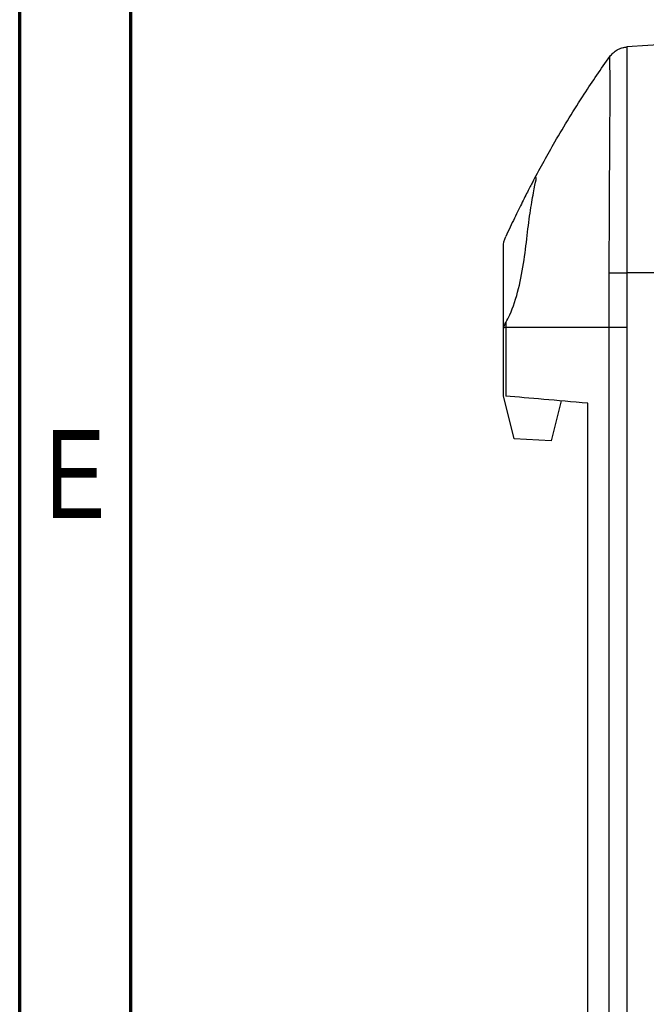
# Model space of a CAD drawing. Header units: millimetres. Extents: x 15 to 415, y 5 to 292.
# Tile 3 of 15: x 15 to 43, y 200 to 244. Entities that reach past the tile are written whole.
import ezdxf

# ---------------------------------------------------------------- set-up
doc = ezdxf.new("R2010")
doc.units = ezdxf.units.MM
doc.styles.add('SLDTEXTSTYLE0', font='TXT', dxfattribs={"width": 0.75})

msp = doc.modelspace()

# ---------------------------------------------------------------- linework, layer by layer
at = {"color": 7, "linetype": 'Continuous', "lineweight": 70}
for p, q in [((15, 5), (15, 292)), ((20, 10), (20, 287))]:
    msp.add_line(p, q, dxfattribs=at)
at = {"color": 7, "linetype": 'Continuous', "lineweight": 25}
for p, q in [((50.511, 243.836), (42.363, 243.267)), ((42.168, 243.231), (42.363, 243.267)), ((42.363, 243.267), (42.363, 243.267)), ((36.795, 230.426), (36.795, 234.224)), ((42.354, 233.074), (42.352, 230.631)), ((50.511, 233.074), (42.354, 233.074)), ((36.911, 230.842), (36.911, 230.631)), ((36.911, 230.631), (41.559, 230.631)), ((36.911, 230.631), (36.912, 227.519)), ((41.566, 175.852), (41.559, 230.631)), ((42.352, 230.632), (42.355, 175.852)), ((36.795, 227.529), (36.795, 230.47)), ((37.28, 225.592), (36.795, 227.529)), ((39.401, 227.301), (38.952, 225.504)), ((40.605, 191.509), (40.605, 227.196)), ((38.952, 225.504), (37.28, 225.592))]:
    msp.add_line(p, q, dxfattribs=at)
at = {"color": 8, "linetype": 'Continuous', "lineweight": 25}
msp.add_line((41.588, 242.831), (41.665, 242.918), dxfattribs=at)
at = {"color": 7, "linetype": 'Continuous', "lineweight": 25}
for points, knots in [([(41.588, 242.831), (41.635, 242.89), (41.73, 243.01), (41.859, 243.093), (41.924, 243.134)], [0, 0, 0, 0, 0.497265, 1, 1, 1, 1]), ([(41.665, 242.918), (41.689, 242.946), (41.762, 243.034), (41.923, 243.142), (42.135, 243.236), (42.288, 243.257), (42.363, 243.267)], [0, 0, 0, 0, 0.136668, 0.426802, 0.716935, 1, 1, 1, 1]), ([(42.363, 243.267), (42.363, 243.266), (42.363, 243.264), (42.363, 243.249), (42.363, 243.225), (42.363, 243.19), (42.364, 243.144), (42.364, 243.086), (42.364, 243.016), (42.364, 242.933), (42.364, 242.836), (42.364, 242.723), (42.364, 242.595), (42.364, 242.45), (42.364, 242.288), (42.364, 242.109), (42.363, 241.913), (42.363, 241.7), (42.363, 241.468), (42.363, 241.218), (42.363, 240.95), (42.363, 240.667), (42.362, 240.368), (42.362, 240.056), (42.362, 239.729), (42.362, 239.388), (42.361, 239.034), (42.361, 238.671), (42.36, 238.3), (42.36, 237.923), (42.36, 237.539), (42.359, 237.149), (42.359, 236.754), (42.358, 236.353), (42.358, 235.949), (42.357, 235.542), (42.357, 235.133), (42.356, 234.723), (42.356, 234.312), (42.355, 233.9), (42.354, 233.487), (42.354, 233.212), (42.354, 233.074)], [0, 0, 0, 0, 0.026511, 0.052832, 0.078976, 0.104956, 0.130789, 0.156475, 0.182023, 0.207462, 0.232825, 0.258148, 0.283452, 0.308793, 0.334112, 0.359177, 0.384021, 0.408719, 0.433339, 0.457999, 0.48268, 0.507158, 0.531467, 0.555729, 0.580032, 0.604463, 0.629079, 0.653638, 0.678112, 0.702562, 0.727038, 0.751586, 0.776248, 0.801013, 0.825848, 0.850715, 0.875573, 0.900419, 0.925274, 0.95015, 0.975056, 1, 1, 1, 1]), ([(38.153, 237.25), (38.463, 237.835), (39.193, 239.152), (40.338, 241.015), (41.195, 242.276), (41.588, 242.831)], [0.0487276, 0.0487276, 0.0487276, 0.0487276, 0.2444892, 0.4944892, 0.6957616, 0.6957616, 0.6957616, 0.6957616]), ([(41.563, 233.081), (41.564, 233.235), (41.565, 233.542), (41.567, 234.003), (41.569, 234.464), (41.571, 234.925), (41.573, 235.386), (41.575, 235.845), (41.578, 236.302), (41.58, 236.756), (41.582, 237.205), (41.584, 237.649), (41.587, 238.085), (41.589, 238.511), (41.592, 238.926), (41.594, 239.326), (41.597, 239.71), (41.599, 240.076), (41.604, 240.69), (41.605, 241.625), (41.6, 242.296), (41.594, 242.631), (41.591, 242.764), (41.589, 242.822), (41.588, 242.828), (41.588, 242.831)], [0, 0, 0, 0, 0.029006, 0.058076, 0.087213, 0.116415, 0.14568, 0.174997, 0.204353, 0.233747, 0.263187, 0.29266, 0.322142, 0.35163, 0.381138, 0.410676, 0.440226, 0.469776, 0.499329, 0.597949, 0.753928, 0.83142, 0.898024, 0.954196, 1, 1, 1, 1]), ([(38.153, 237.25), (38.128, 237.202), (38.097, 237.144), (38.027, 237.01), (37.987, 236.933), (37.858, 236.684), (37.757, 236.487), (37.535, 236.045), (37.417, 235.804), (37.166, 235.285), (37.036, 235.008), (36.904, 234.721)], [0, 0, 0, 0, 0.125, 0.125, 0.25, 0.25, 0.5, 0.5, 0.75, 0.75, 1, 1, 1, 1]), ([(36.911, 230.842), (36.969, 230.954), (37.19, 231.378), (37.495, 232.312), (37.739, 233.643), (37.883, 234.937), (38.036, 236.072), (38.193, 236.916), (38.295, 237.389), (38.265, 237.385), (38.254, 237.383)], [0, 0, 0, 0, 0.055634, 0.211529, 0.356216, 0.49522, 0.63438, 0.773522, 0.912523, 1, 1, 1, 1]), ([(41.559, 230.631), (41.559, 231.036), (41.56, 231.435), (41.561, 232.242), (41.562, 232.653), (41.563, 233.081)], [0, 0, 0, 0, 0.5, 0.5, 1, 1, 1, 1]), ([(41.563, 233.081), (41.658, 233.08), (41.779, 233.079), (42.054, 233.077), (42.206, 233.075), (42.354, 233.074)], [0, 0, 0, 0, 0.5, 0.5, 1, 1, 1, 1]), ([(41.559, 230.632), (41.654, 230.632), (41.777, 230.632), (42.052, 230.632), (42.204, 230.632), (42.352, 230.632)], [0, 0, 0, 0, 0.5, 0.5, 1, 1, 1, 1])]:
    msp.add_open_spline(points, degree=3, knots=knots, dxfattribs=at)
for points in [[(41.588, 242.831), (41.588, 242.831), (41.588, 242.831), (41.588, 242.831)], [(36.795, 234.224), (36.795, 234.398), (36.833, 234.567), (36.904, 234.721)], [(36.795, 230.47), (36.795, 230.521), (36.804, 230.575), (36.821, 230.632)], [(36.821, 230.632), (36.841, 230.699), (36.871, 230.77), (36.911, 230.842)], [(36.821, 230.632), (36.84, 230.632), (36.871, 230.632), (36.911, 230.632)], [(40.605, 227.196), (39.184, 227.32), (37.946, 227.429), (36.912, 227.519)]]:
    msp.add_open_spline(points, degree=3, dxfattribs=at)

# ---------------------------------------------------------------- texts
at = {"color": 7, "linetype": 'Continuous', "lineweight": 0, "insert": (17.508, 225.985), "char_height": 3.969, "attachment_point": 2, "style": 'SLDTEXTSTYLE0'}
msp.add_mtext('E', dxfattribs=at)

doc.saveas('drawing.dxf')
